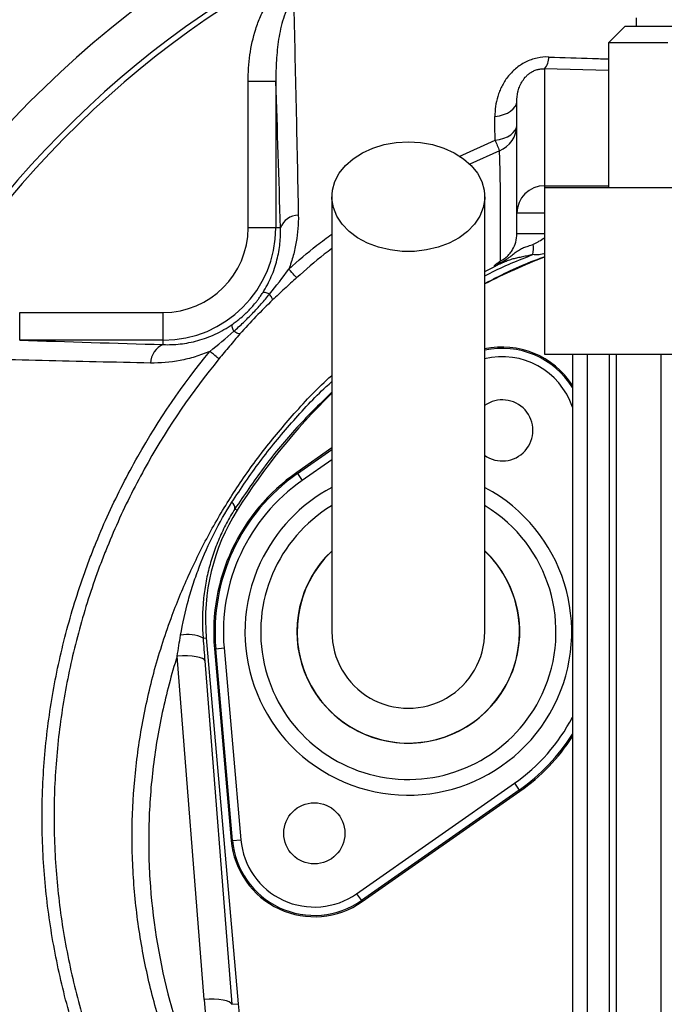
# Model space of a CAD drawing. Header units: millimetres. Extents: x 2549 to 3607, y 2373 to 3826.
# Tile 4 of 14: x 2849 to 3080, y 2959 to 3313. Entities that reach past the tile are written whole.
import ezdxf

# ---------------------------------------------------------------- set-up
doc = ezdxf.new("R2010")
doc.units = ezdxf.units.MM
doc.header["$LTSCALE"] = 2

msp = doc.modelspace()

# ---------------------------------------------------------------- linework, layer by layer
at = {"color": 7, "linetype": 'Continuous', "lineweight": 25}
for p, q in [((3070.37, 3313.84), (3070.37, 3310.84)), ((3066.37, 3310.84), (3060.37, 3304.84)), ((3066.37, 3310.84), (3093.61, 3310.84)), ((3060.37, 3304.84), (3060.37, 3252.84)), ((3081.71, 3304.84), (3060.37, 3304.84)), ((3037.37, 3295.54), (3037.37, 3253.45)), ((2940.74, 3290.96), (2930.75, 3290.96)), ((2930.75, 3238.37), (2930.75, 3290.96)), ((2940.74, 3290.96), (2940.74, 3238.37)), ((3027.37, 3243.55), (3027.37, 3283.8)), ((3037.37, 3252.84), (3037.37, 3192.84)), ((3037.37, 3252.84), (3112.37, 3252.84)), ((3037.37, 3243.55), (3027.37, 3243.55)), ((3027.37, 3236.14), (3027.37, 3243.55)), ((2940.74, 3238.37), (2930.75, 3238.37)), ((2942.38, 3238.37), (2940.74, 3238.37)), ((3037.37, 3236.14), (3027.37, 3236.14)), ((2848.59, 3197.88), (2848.59, 3207.86)), ((2848.59, 3207.86), (2900.24, 3207.86)), ((2900.24, 3197.88), (2900.24, 3207.86)), ((2900.24, 3197.88), (2848.59, 3197.88)), ((2900.24, 3196.29), (2900.24, 3197.88)), ((3037.37, 3192.84), (3187.37, 3192.84)), ((3047.37, 3192.84), (3047.37, 2403.4)), ((3052.67, 3192.84), (3052.67, 2403.4)), ((3060.66, 3192.84), (3060.66, 2403.4)), ((3063.16, 3192.84), (3063.16, 2403.4)), ((3079.14, 3192.84), (3079.14, 2403.4)), ((2960.87, 3159.1), (2948.22, 3150.25)), ((2948.49, 3149.86), (2948.22, 3150.25)), ((2948.49, 3149.86), (2950.21, 3147.4)), ((2926, 3137.18), (2926.79, 3136.69)), ((2914.53, 3090.69), (2915.68, 3090.79)), ((2915.68, 3090.79), (2927.2, 2959.08)), ((2919.11, 3086.85), (2918.64, 3086.81)), ((2918.64, 3086.81), (2924.68, 3017.79)), ((2919.11, 3086.85), (2922.1, 3087.11)), ((2925.15, 3017.83), (2919.11, 3086.85)), ((2922.1, 3087.11), (2928.14, 3018.09)), ((2914.88, 2960.59), (2905.23, 3084.19)), ((2915.19, 3082.47), (2924.84, 2958.87)), ((2969.78, 2998.67), (3026.53, 3038.41)), ((3026.53, 3038.41), (3028.25, 3035.95)), ((3028.25, 3035.95), (2971.5, 2996.21)), ((2971.77, 2995.83), (3028.52, 3035.57)), ((3028.25, 3035.95), (3028.52, 3035.57)), ((2925.15, 3017.83), (2924.68, 3017.79)), ((2925.15, 3017.83), (2928.14, 3018.09)), ((2969.78, 2998.67), (2971.5, 2996.21)), ((2971.5, 2996.21), (2971.77, 2995.83)), ((2924.84, 2958.87), (2927.2, 2959.08))]:
    msp.add_line(p, q, dxfattribs=at)
at = {"color": 8, "linetype": 'Continuous', "lineweight": 25}
for p, q in [((3060.37, 3294.94), (3037.37, 3295.54)), ((3006.63, 3264), (3019.57, 3269.85)), ((3021.15, 3266.02), (3010.44, 3261.19)), ((3037.37, 3253.45), (3037.37, 3252.84)), ((3037.37, 3253.45), (3060.37, 3253.45)), ((3015.87, 3222.58), (3019.23, 3224.22)), ((2948.49, 3149.86), (2960.87, 3158.53)), ((2960.87, 3154.87), (2950.21, 3147.4))]:
    msp.add_line(p, q, dxfattribs=at)
at = {"color": 7, "linetype": 'Continuous', "lineweight": 25, "flags": 128}
for points in [[(3019.49, 3278.35), (3021.11, 3278.62), (3022.63, 3279.05), (3023.99, 3279.61), (3025.16, 3280.3), (3026.11, 3281.08), (3026.8, 3281.94), (3027.23, 3282.86), (3027.37, 3283.8)], [(3019.57, 3269.85), (3021.18, 3270.13), (3022.68, 3270.55), (3024.02, 3271.12), (3025.18, 3271.8), (3026.12, 3272.57), (3026.81, 3273.43), (3027.23, 3274.33), (3027.37, 3275.27)], [(2988.37, 3269.27), (2992.79, 3269.01), (2997.08, 3268.25), (3001.15, 3267.01), (3004.89, 3265.31), (3008.21, 3263.2), (3011.01, 3260.74), (3013.22, 3257.99), (3014.79, 3255.02), (3015.67, 3251.9), (3015.85, 3248.73), (3015.32, 3245.57), (3014.09, 3242.52), (3012.19, 3239.65), (3009.68, 3237.03), (3006.61, 3234.74), (3003.07, 3232.83), (2999.15, 3231.36), (2994.96, 3230.35), (2990.59, 3229.84), (2986.16, 3229.84), (2981.79, 3230.35), (2977.59, 3231.36), (2973.68, 3232.83), (2970.14, 3234.74), (2967.07, 3237.03), (2964.56, 3239.65), (2962.66, 3242.52), (2961.43, 3245.57), (2960.9, 3248.73), (2961.07, 3251.9), (2961.96, 3255.02), (2963.53, 3257.99), (2965.74, 3260.74), (2968.54, 3263.2), (2971.85, 3265.31), (2975.59, 3267.01), (2979.67, 3268.25), (2983.96, 3269.01), (2988.37, 3269.27)], [(2948.2, 3220.34), (2948.1, 3220.45), (2947.92, 3220.65), (2947.66, 3220.93), (2947.34, 3221.3), (2946.94, 3221.74), (2946.48, 3222.25), (2945.96, 3222.83), (2945.38, 3223.47)], [(2920.27, 3191.16), (2920.14, 3191.26), (2919.92, 3191.44), (2919.62, 3191.68), (2919.24, 3191.99), (2918.77, 3192.37), (2918.24, 3192.81), (2917.63, 3193.3), (2916.97, 3193.84)], [(2915.19, 3082.47), (2914.9, 3082.94), (2914.28, 3083.35), (2913.32, 3083.7), (2912.08, 3083.98), (2910.6, 3084.17), (2908.92, 3084.27), (2907.11, 3084.28), (2905.23, 3084.19)], [(2924.84, 2958.87), (2924.56, 2959.33), (2923.93, 2959.75), (2922.98, 2960.1), (2921.73, 2960.38), (2920.25, 2960.57), (2918.57, 2960.67), (2916.76, 2960.68), (2914.88, 2960.59)]]:
    msp.add_lwpolyline(points, dxfattribs=at)
at = {"color": 7, "linetype": 'Continuous', "lineweight": 25}
msp.add_circle((2954.56, 3020.4), 11, dxfattribs=at)
for centre, radius, start, end in [((3112.37, 3026.24), 430.02, 100.1904, 139.8096), ((3112.37, 3026.24), 365.99, 100.3891, 259.77), ((3112.37, 3026.24), 350, 100.6485, 259.2972), ((3112.37, 3026.24), 348, 100.6218, 259.235), ((3031.43, 3300.18), 7.54, 322.0263, 357.025), ((3017.39, 3275.27), 9.98, 292.085, 359.9722), ((3476.63, 3455.91), 493.48, 202.1501, 202.6303), ((3037.33, 3243.5), 9.95, 89.7212, 179.7185), ((2949.06, 3235.71), 7.19, 92.0935, 158.306), ((2900.24, 3238.37), 40.5, 270, 0), ((2900.24, 3238.37), 30.51, 270, 0), ((3020.99, 3231.06), 12.41, 349.0055, 6.2223), ((3119.7, 3015.16), 228, 111.1659, 117.0925), ((2902.99, 3189.48), 7.34, 111.9587, 178.6034), ((3022.18, 3165.41), 30, 32.8932, 102.2777), ((3119.7, 3015.16), 228, 134.2286, 147.7901), ((3022.18, 3165.41), 11, 234.2003, 125.8235), ((2988.37, 3092.91), 70, 125, 185), ((2988.37, 3092.91), 69.53, 125, 185), ((2988.37, 3092.91), 66.53, 125, 185), ((2923.1, 3137.23), 2.91, 359.024, 52.3381), ((2989.4, 3097.24), 74, 147.7901, 185), ((2988.37, 3092.91), 40, 133.7051, 0), ((2988.37, 3092.91), 40, 0, 46.4647), ((2908.96, 3079.29), 12.69, 63.9371, 101.3053), ((2988.37, 3092.91), 27.5, 180, 0.042), ((2988.37, 3092.91), 70, 305, 327.4431), ((2954.56, 3020.4), 30, 185, 305), ((2954.56, 3020.4), 29.53, 185, 305), ((2954.56, 3020.4), 26.53, 185, 305), ((3114.49, 2975.46), 188, 185, 220.3633)]:
    msp.add_arc(centre, radius, start, end, dxfattribs=at)
at = {"color": 8, "linetype": 'Continuous', "lineweight": 25}
for centre, radius, start, end in [((3022.18, 3165.41), 29.53, 31.4482, 102.4331), ((3022.18, 3165.41), 26.53, 18.2729, 103.946), ((2988.37, 3092.91), 58.76, 155, 61.9126), ((2988.37, 3092.91), 58.76, 117.9349, 155), ((2988.37, 3092.91), 53.11, 121.2863, 335), ((2988.37, 3092.91), 53.11, 335, 58.6126), ((2988.37, 3092.91), 40.08, 133.6962, 335), ((2988.37, 3092.91), 40.08, 335, 46.6175), ((2988.37, 3092.91), 66.53, 305, 332.479), ((2988.37, 3092.91), 69.53, 305, 328.0577)]:
    msp.add_arc(centre, radius, start, end, dxfattribs=at)
at = {"color": 7, "linetype": 'Continuous', "lineweight": 25}
msp.add_ellipse((3114.49, 2976.18), major_axis=(0, 200.22), ratio=0.999956, start_param=1.648737, end_param=2.346462, dxfattribs=at)
for points, knots in [([(2930.75, 3290.96), (2930.75, 3294.18), (2930.96, 3297.37), (2931.85, 3303.66), (2932.52, 3306.78), (2933.74, 3310.61), (2934.01, 3311.38), (2934.58, 3312.88), (2934.89, 3313.63), (2935.87, 3315.83), (2936.62, 3317.25), (2938.35, 3319.99), (2939.32, 3321.27), (2940.99, 3323.01), (2941.59, 3323.56), (2942.85, 3324.57), (2943.52, 3325.03), (2944.23, 3325.43)], [0, 0, 0, 0, 0.25, 0.25, 0.5, 0.5, 0.5625, 0.5625, 0.625, 0.625, 0.75, 0.75, 0.875, 0.875, 0.9375, 0.9375, 1, 1, 1, 1]), ([(2947.08, 3320.37), (2946.6, 3319.92), (2946.2, 3319.41), (2945.47, 3318.33), (2945.16, 3317.77), (2944.3, 3316.05), (2943.84, 3314.85), (2943.05, 3312.42), (2942.72, 3311.18), (2942.16, 3308.69), (2941.93, 3307.43), (2941.33, 3303.65), (2941.07, 3301.13), (2940.76, 3296.05), (2940.7, 3293.51), (2940.74, 3290.96)], [0, 0, 0, 0, 0.0625, 0.0625, 0.125, 0.125, 0.25, 0.25, 0.375, 0.375, 0.5, 0.5, 0.75, 0.75, 1, 1, 1, 1]), ([(2947.08, 3320.37), (2947.4, 3307.63), (2947.71, 3294.82), (2948.28, 3269.02), (2948.55, 3256.03), (2948.8, 3242.9)], [0, 0, 0, 0, 0.5, 0.5, 1, 1, 1, 1]), ([(3038.96, 3299.79), (3037.52, 3299.84), (3036.08, 3299.72), (3033.94, 3299.25), (3033.22, 3299.05), (3031.85, 3298.56), (3031.18, 3298.27), (3029.89, 3297.62), (3029.27, 3297.26), (3028.06, 3296.46), (3027.49, 3296.03), (3025.87, 3294.67), (3024.92, 3293.66), (3023.25, 3291.5), (3022.55, 3290.37), (3021.67, 3288.63), (3021.41, 3288.04), (3020.93, 3286.84), (3020.72, 3286.23), (3020.16, 3284.42), (3019.9, 3283.2), (3019.56, 3280.78), (3019.48, 3279.56), (3019.49, 3278.35)], [0, 0, 0, 0, 0.125, 0.125, 0.1875, 0.1875, 0.25, 0.25, 0.3125, 0.3125, 0.375, 0.375, 0.5, 0.5, 0.625, 0.625, 0.6875, 0.6875, 0.75, 0.75, 0.875, 0.875, 1, 1, 1, 1]), ([(3027.37, 3283.8), (3027.37, 3284.92), (3027.49, 3286.07), (3027.91, 3287.81), (3028.09, 3288.4), (3028.55, 3289.58), (3028.83, 3290.17), (3029.51, 3291.34), (3029.92, 3291.93), (3030.67, 3292.77), (3030.94, 3293.05), (3031.53, 3293.58), (3031.86, 3293.84), (3032.57, 3294.33), (3032.95, 3294.55), (3033.78, 3294.95), (3034.21, 3295.11), (3035.12, 3295.37), (3035.58, 3295.46), (3036.49, 3295.56), (3036.94, 3295.57), (3037.37, 3295.54)], [0, 0, 0, 0, 0.25, 0.25, 0.375, 0.375, 0.5, 0.5, 0.625, 0.625, 0.6875, 0.6875, 0.75, 0.75, 0.8125, 0.8125, 0.875, 0.875, 0.9375, 0.9375, 1, 1, 1, 1]), ([(3021.55, 3226.43), (3021.58, 3231.51), (3021.58, 3236.17), (3021.57, 3242.5), (3021.56, 3244.5), (3021.53, 3248.28), (3021.52, 3250.05), (3021.46, 3255.04), (3021.42, 3257.9), (3021.3, 3262.68), (3021.23, 3264.6), (3021.15, 3266.02)], [0, 0, 0, 0, 0.25, 0.25, 0.375, 0.375, 0.5, 0.5, 0.75, 0.75, 1, 1, 1, 1]), ([(2960.87, 3249.52), (2960.87, 3242.84), (2960.87, 3229.58), (2960.87, 3210.08), (2960.87, 3191.31), (2960.87, 3173.48), (2960.87, 3156.89), (2960.87, 3141.85), (2960.87, 3129.2), (2960.87, 3119), (2960.87, 3111.29), (2960.87, 3105.58), (2960.87, 3100.94), (2960.87, 3097.44), (2960.87, 3094.87), (2960.87, 3093.56), (2960.87, 3092.91)], [0, 0, 0, 0, 0.079644, 0.158009, 0.235124, 0.311015, 0.385614, 0.459005, 0.531252, 0.593311, 0.65426, 0.714301, 0.773508, 0.85087, 0.926319, 1, 1, 1, 1]), ([(3015.87, 3092.91), (3015.87, 3093.31), (3015.87, 3094.14), (3015.87, 3095.59), (3015.87, 3097.5), (3015.87, 3099.96), (3015.87, 3103.1), (3015.87, 3106.99), (3015.87, 3112.16), (3015.87, 3119.39), (3015.87, 3129.06), (3015.87, 3141.27), (3015.87, 3155.48), (3015.87, 3171.53), (3015.87, 3189.21), (3015.87, 3208.27), (3015.87, 3228.53), (3015.87, 3242.44), (3015.87, 3249.52)], [0, 0, 0, 0, 0.045521, 0.094717, 0.147611, 0.204275, 0.251456, 0.300858, 0.352419, 0.406213, 0.470225, 0.53729, 0.607172, 0.679907, 0.755587, 0.834151, 0.915609, 1, 1, 1, 1]), ([(2948.8, 3242.9), (2948.86, 3239.71), (2948.62, 3236.5), (2947.79, 3231.64), (2947.43, 3230.01), (2946.76, 3227.55), (2946.51, 3226.72), (2945.98, 3225.09), (2945.69, 3224.28), (2945.38, 3223.47)], [0, 0, 0, 0, 0.5, 0.5, 0.75, 0.75, 0.875, 0.875, 1, 1, 1, 1]), ([(2936, 3214.96), (2936.61, 3215.91), (2937.17, 3216.88), (2938.2, 3218.83), (2938.67, 3219.8), (2939.52, 3221.77), (2939.9, 3222.76), (2940.58, 3224.76), (2940.87, 3225.76), (2941.64, 3228.76), (2941.98, 3230.72), (2942.39, 3234.58), (2942.45, 3236.49), (2942.38, 3238.37)], [0, 0, 0, 0, 0.125, 0.125, 0.25, 0.25, 0.375, 0.375, 0.5, 0.5, 0.75, 0.75, 1, 1, 1, 1]), ([(3021.55, 3226.43), (3022.46, 3226.87), (3023.27, 3227.45), (3024.37, 3228.48), (3024.7, 3228.85), (3025.32, 3229.63), (3025.6, 3230.05), (3026.36, 3231.33), (3026.73, 3232.24), (3027.25, 3234.16), (3027.37, 3235.15), (3027.37, 3236.14)], [0, 0, 0, 0, 0.25, 0.25, 0.375, 0.375, 0.5, 0.5, 0.75, 0.75, 1, 1, 1, 1]), ([(3019.94, 3225.26), (3020.6, 3225.46), (3021.26, 3225.71), (3022.52, 3226.31), (3023.13, 3226.66), (3024.28, 3227.4), (3024.83, 3227.8), (3025.87, 3228.61), (3026.36, 3229.02), (3027.33, 3229.78), (3027.81, 3230.13), (3028.79, 3230.73), (3029.3, 3230.97), (3030.37, 3231.4), (3030.94, 3231.58), (3032.11, 3231.96), (3032.72, 3232.16), (3033.33, 3232.4)], [0, 0, 0, 0, 0.125, 0.125, 0.25, 0.25, 0.375, 0.375, 0.5, 0.5, 0.625, 0.625, 0.75, 0.75, 0.875, 0.875, 1, 1, 1, 1]), ([(3033.33, 3232.4), (3033.68, 3232.54), (3034.02, 3232.71), (3034.69, 3233.08), (3035.02, 3233.28), (3036.02, 3233.89), (3036.68, 3234.32), (3037.33, 3234.76)], [0, 0, 0, 0, 0.25, 0.25, 0.5, 0.5, 1, 1, 1, 1]), ([(3033.18, 3228.69), (3032.55, 3228.53), (3031.92, 3228.39), (3030.67, 3228.12), (3030.05, 3228), (3028.84, 3227.75), (3028.25, 3227.63), (3027.09, 3227.38), (3026.52, 3227.25), (3025.42, 3226.95), (3024.87, 3226.77), (3023.78, 3226.37), (3023.23, 3226.14), (3022.34, 3225.75), (3022.04, 3225.61), (3021.43, 3225.34), (3021.12, 3225.21), (3020.52, 3224.93), (3020.24, 3224.8), (3019.71, 3224.52), (3019.46, 3224.38), (3019.23, 3224.22)], [0, 0, 0, 0, 0.125, 0.125, 0.25, 0.25, 0.375, 0.375, 0.5, 0.5, 0.625, 0.625, 0.75, 0.75, 0.8125, 0.8125, 0.875, 0.875, 0.9375, 0.9375, 1, 1, 1, 1]), ([(3019.94, 3225.26), (3019.76, 3225.13), (3019.62, 3225.01), (3019.39, 3224.79), (3019.31, 3224.69), (3019.16, 3224.44), (3019.18, 3224.32), (3019.23, 3224.22)], [0, 0, 0, 0, 0.25, 0.25, 0.5, 0.5, 1, 1, 1, 1]), ([(2948.2, 3220.34), (2946.73, 3219.02), (2945.27, 3217.7), (2942.39, 3215.05), (2940.96, 3213.71), (2939.55, 3212.36)], [0, 0, 0, 0, 0.5, 0.5, 1, 1, 1, 1]), ([(2925.04, 3203.56), (2925.28, 3203.73), (2925.76, 3204.07), (2926.43, 3204.57), (2927.05, 3205.05), (2927.63, 3205.52), (2928.51, 3206.26), (2929.68, 3207.3), (2931.09, 3208.69), (2932.43, 3210.16), (2933.54, 3211.5), (2934.46, 3212.7), (2935.23, 3213.78), (2935.73, 3214.55), (2936, 3214.96)], [0, 0, 0, 0, 0.056649, 0.109936, 0.159864, 0.206441, 0.249676, 0.377422, 0.499016, 0.621386, 0.749674, 0.82396, 0.907391, 1, 1, 1, 1]), ([(2925.62, 3201.09), (2926.78, 3202.12), (2927.92, 3203.17), (2930.15, 3205.31), (2931.25, 3206.41), (2933.39, 3208.64), (2934.44, 3209.78), (2936.49, 3212.1), (2937.49, 3213.28), (2938.47, 3214.48)], [0, 0, 0, 0, 0.25, 0.25, 0.5, 0.5, 0.75, 0.75, 1, 1, 1, 1]), ([(2938.47, 3214.48), (2937.81, 3214.75), (2937.26, 3214.93), (2936.43, 3215.09), (2936.14, 3215.07), (2936, 3214.96)], [0, 0, 0, 0, 0.5, 0.5, 1, 1, 1, 1]), ([(2939.55, 3212.36), (2939.57, 3212.51), (2939.49, 3212.78), (2939.13, 3213.49), (2938.84, 3213.95), (2938.47, 3214.48)], [0, 0, 0, 0, 0.5, 0.5, 1, 1, 1, 1]), ([(2939.55, 3212.36), (2937.51, 3210.41), (2935.51, 3208.42), (2931.59, 3204.33), (2929.67, 3202.23), (2927.81, 3200.11)], [0, 0, 0, 0, 0.5, 0.5, 1, 1, 1, 1]), ([(2900.24, 3196.29), (2902.25, 3196.22), (2904.28, 3196.29), (2907.39, 3196.64), (2908.43, 3196.8), (2910.53, 3197.2), (2911.59, 3197.45), (2914.74, 3198.32), (2916.84, 3199.08), (2919.98, 3200.54), (2921.03, 3201.08), (2923.06, 3202.25), (2924.06, 3202.88), (2925.04, 3203.56)], [0, 0, 0, 0, 0.25, 0.25, 0.375, 0.375, 0.5, 0.5, 0.75, 0.75, 0.875, 0.875, 1, 1, 1, 1]), ([(2925.62, 3201.09), (2925.32, 3201.74), (2925.12, 3202.29), (2924.93, 3203.13), (2924.93, 3203.42), (2925.04, 3203.56)], [0, 0, 0, 0, 0.5, 0.5, 1, 1, 1, 1]), ([(2927.81, 3200.11), (2926.53, 3198.64), (2925.27, 3197.17), (2922.76, 3194.18), (2921.51, 3192.68), (2920.27, 3191.16)], [0, 0, 0, 0, 0.5, 0.5, 1, 1, 1, 1]), ([(2927.81, 3200.11), (2927.65, 3200.07), (2927.38, 3200.14), (2926.64, 3200.47), (2926.17, 3200.74), (2925.62, 3201.09)], [0, 0, 0, 0, 0.5, 0.5, 1, 1, 1, 1]), ([(2916.46, 2853.47), (2907.66, 2866.12), (2899.68, 2879.2), (2888.9, 2899.43), (2885.5, 2906.28), (2881.51, 2914.97), (2880.72, 2916.71), (2879.17, 2920.21), (2878.4, 2921.97), (2876.16, 2927.26), (2874.73, 2930.83), (2872.04, 2938.04), (2870.76, 2941.69), (2868.38, 2949.01), (2867.27, 2952.69), (2864.19, 2963.76), (2862.47, 2971.19), (2859.67, 2986.16), (2858.6, 2993.7), (2857.12, 3008.9), (2856.71, 3016.55), (2856.64, 3026.19), (2856.64, 3028.13), (2856.7, 3031.98), (2856.75, 3033.91), (2856.97, 3039.67), (2857.2, 3043.49), (2858.14, 3054.93), (2859.09, 3062.49), (2861.66, 3077.49), (2863.27, 3084.94), (2867.14, 3099.71), (2869.4, 3107.04), (2872.64, 3116.12), (2873.31, 3117.94), (2874.68, 3121.53), (2875.39, 3123.32), (2877.56, 3128.66), (2879.08, 3132.18), (2883.85, 3142.6), (2887.32, 3149.39), (2898.56, 3169.28), (2907.18, 3181.89), (2916.97, 3193.84)], [0, 0, 0, 0, 0.125, 0.125, 0.1875, 0.1875, 0.203125, 0.203125, 0.21875, 0.21875, 0.25, 0.25, 0.28125, 0.28125, 0.3125, 0.3125, 0.375, 0.375, 0.4375, 0.4375, 0.5, 0.5, 0.515625, 0.515625, 0.53125, 0.53125, 0.5625, 0.5625, 0.625, 0.625, 0.6875, 0.6875, 0.75, 0.75, 0.765625, 0.765625, 0.78125, 0.78125, 0.8125, 0.8125, 0.875, 0.875, 1, 1, 1, 1]), ([(2916.97, 3193.84), (2915.22, 3193.09), (2913.45, 3192.44), (2910.78, 3191.62), (2909.88, 3191.38), (2908.09, 3190.93), (2907.19, 3190.73), (2902.7, 3189.87), (2899.16, 3189.59), (2895.65, 3189.66)], [0, 0, 0, 0, 0.25, 0.25, 0.375, 0.375, 0.5, 0.5, 1, 1, 1, 1]), ([(2895.65, 3189.66), (2882.6, 3189.93), (2869.64, 3190.22), (2843.82, 3190.83), (2830.97, 3191.14), (2818.16, 3191.47)], [0, 0, 0, 0, 0.5, 0.5, 1, 1, 1, 1]), ([(2920.27, 3191.16), (2910.63, 3179.38), (2902.14, 3166.95), (2891.08, 3147.36), (2887.67, 3140.67), (2882.97, 3130.39), (2881.48, 3126.93), (2879.34, 3121.67), (2878.65, 3119.91), (2877.3, 3116.36), (2876.64, 3114.57), (2873.45, 3105.62), (2871.23, 3098.4), (2867.43, 3083.85), (2865.85, 3076.52), (2863.33, 3061.73), (2862.39, 3054.28), (2861.47, 3043.02), (2861.25, 3039.25), (2861.04, 3033.57), (2860.99, 3031.68), (2860.94, 3027.88), (2860.94, 3025.97), (2861.02, 3016.48), (2861.42, 3008.94), (2862.9, 2993.98), (2863.96, 2986.55), (2866.73, 2971.8), (2868.44, 2964.48), (2871.48, 2953.58), (2872.58, 2949.96), (2874.93, 2942.75), (2876.2, 2939.15), (2878.86, 2932.05), (2880.27, 2928.54), (2883.22, 2921.59), (2884.76, 2918.15), (2889.49, 2907.88), (2892.83, 2901.13), (2903.42, 2881.18), (2911.24, 2868.27), (2919.84, 2855.76)], [0, 0, 0, 0, 0.125, 0.125, 0.1875, 0.1875, 0.21875, 0.21875, 0.234375, 0.234375, 0.25, 0.25, 0.3125, 0.3125, 0.375, 0.375, 0.4375, 0.4375, 0.46875, 0.46875, 0.484375, 0.484375, 0.5, 0.5, 0.5625, 0.5625, 0.625, 0.625, 0.6875, 0.6875, 0.71875, 0.71875, 0.75, 0.75, 0.78125, 0.78125, 0.8125, 0.8125, 0.875, 0.875, 1, 1, 1, 1]), ([(2906.47, 3091.74), (2907.19, 3095.95), (2908.12, 3100.14), (2909.83, 3106.36), (2910.45, 3108.43), (2911.8, 3112.52), (2912.52, 3114.55), (2914.84, 3120.57), (2916.59, 3124.51), (2920.46, 3132.2), (2922.58, 3135.92), (2924.87, 3139.53)], [0, 0, 0, 0, 0.25, 0.25, 0.375, 0.375, 0.5, 0.5, 0.75, 0.75, 1, 1, 1, 1]), ([(2926, 3137.18), (2924.92, 3135.5), (2923.91, 3133.78), (2922.02, 3130.22), (2921.14, 3128.39), (2919.53, 3124.64), (2918.8, 3122.73), (2917.51, 3118.87), (2916.95, 3116.91), (2915.98, 3112.96), (2915.57, 3110.97), (2914.93, 3106.94), (2914.68, 3104.9), (2914.2, 3098.78), (2914.21, 3094.72), (2914.53, 3090.69)], [0, 0, 0, 0, 0.125, 0.125, 0.25, 0.25, 0.375, 0.375, 0.5, 0.5, 0.625, 0.625, 0.75, 0.75, 1, 1, 1, 1]), ([(2905.23, 3084.19), (2903.13, 3077.48), (2901.35, 3070.72), (2898.43, 3057.09), (2897.29, 3050.22), (2895.67, 3036.36), (2895.18, 3029.38), (2894.99, 3020.58), (2894.98, 3018.82), (2894.99, 3015.29), (2895.01, 3013.53), (2895.15, 3008.26), (2895.33, 3004.76), (2896.64, 2987.32), (2898.99, 2973.59), (2903.47, 2956.67), (2904.45, 2953.3), (2906.03, 2948.26), (2906.57, 2946.58), (2907.7, 2943.24), (2908.29, 2941.57), (2909.5, 2938.24), (2910.12, 2936.59), (2911.4, 2933.3), (2912.05, 2931.66), (2914.06, 2926.77), (2915.44, 2923.53), (2922.57, 2907.46), (2928.99, 2894.98), (2939.75, 2876.82), (2943.52, 2870.87), (2951.46, 2859.16), (2955.62, 2853.4), (2968.69, 2836.44), (2978.03, 2825.74), (2992.95, 2810.54), (2998.08, 2805.62), (3005.99, 2798.45), (3008.67, 2796.1), (3012.74, 2792.63), (3014.11, 2791.48), (3016.86, 2789.2), (3018.24, 2788.06), (3019.64, 2786.94)], [0, 0, 0, 0, 0.0625, 0.0625, 0.125, 0.125, 0.1875, 0.1875, 0.203125, 0.203125, 0.21875, 0.21875, 0.25, 0.25, 0.375, 0.375, 0.40625, 0.40625, 0.421875, 0.421875, 0.4375, 0.4375, 0.453125, 0.453125, 0.46875, 0.46875, 0.5, 0.5, 0.625, 0.625, 0.6875, 0.6875, 0.75, 0.75, 0.875, 0.875, 0.9375, 0.9375, 0.96875, 0.96875, 0.984375, 0.984375, 1, 1, 1, 1])]:
    msp.add_open_spline(points, degree=3, knots=knots, dxfattribs=at)
at = {"color": 8, "linetype": 'Continuous', "lineweight": 25}
for points, knots in [([(3038.96, 3299.79), (3044.17, 3299.6), (3051.27, 3299.34), (3058.46, 3299.15), (3060.37, 3299.1)], [0, 0, 0, 0, 0.733733, 1, 1, 1, 1]), ([(2945.38, 3223.47), (2948.7, 3226.4), (2953.69, 3230.81), (2959.07, 3234.74), (2960.87, 3236.07)], [0, 0, 0, 0, 0.6635714, 1, 1, 1, 1]), ([(2960.87, 3230.82), (2959.96, 3230.14), (2955.55, 3226.89), (2951.45, 3223.23), (2948.2, 3220.34)], [0, 0, 0, 0, 0.207111, 1, 1, 1, 1]), ([(3015.87, 3221.03), (3016.5, 3221.37), (3022.07, 3224.31), (3027.96, 3226.63), (3033.18, 3228.69)], [0, 0, 0, 0, 0.113188, 1, 1, 1, 1]), ([(3037.37, 3229.11), (3037.28, 3229.08), (3036.42, 3228.75), (3034.93, 3228.5), (3033.72, 3228.63), (3033.18, 3228.69)], [0, 0, 0, 0, 0.062785, 0.581803, 1, 1, 1, 1]), ([(3037.37, 3227.82), (3037.18, 3227.76), (3031.16, 3225.7), (3023.93, 3222.5), (3017.2, 3218.88), (3015.87, 3218.16)], [0, 0, 0, 0, 0.026038, 0.807353, 1, 1, 1, 1]), ([(3047.37, 2763.77), (3044.38, 2765.27), (3036.92, 2769), (3026.48, 2775.82), (3015.92, 2783.74), (3003.27, 2794.33), (2987.95, 2808.38), (2970.68, 2826.58), (2954.28, 2846.44), (2939.04, 2867.92), (2925.12, 2891.07), (2914.96, 2911.31), (2907.65, 2927.99), (2901.94, 2942.68), (2896.63, 2959.72), (2892.27, 2979.29), (2889.59, 2999.39), (2888.72, 3019.6), (2889.66, 3039.68), (2892.36, 3059.58), (2896.85, 3079.43), (2902.74, 3097.68), (2909.63, 3114.32), (2917.17, 3129.34), (2925.98, 3144.03), (2935.97, 3158.18), (2947.59, 3171.91), (2955.93, 3180.96), (2960.83, 3185.14), (2960.87, 3185.18)], [0, 0, 0, 0, 0.019764, 0.049212, 0.07364, 0.098078, 0.147297, 0.19739, 0.247724, 0.30132, 0.355216, 0.41002, 0.437583, 0.465141, 0.505107, 0.545331, 0.586406, 0.627788, 0.667794, 0.708092, 0.749299, 0.790818, 0.823856, 0.857912, 0.891967, 0.926801, 0.961634, 0.999646, 1, 1, 1, 1]), ([(2924.87, 3139.53), (2928.17, 3144.48), (2934.78, 3154.42), (2946.27, 3168.23), (2955, 3177.79), (2960.19, 3182.37), (2960.87, 3182.97)], [0, 0, 0, 0, 0.316503, 0.63496, 0.952263, 1, 1, 1, 1]), ([(2960.87, 3179.13), (2956.31, 3174.68), (2947.46, 3166.06), (2935.95, 3151.88), (2929.32, 3142.08), (2926, 3137.18)], [0, 0, 0, 0, 0.3476401, 0.6738162, 1, 1, 1, 1])]:
    msp.add_open_spline(points, degree=3, knots=knots, dxfattribs=at)
at = {"color": 7, "linetype": 'Continuous', "lineweight": 25}
for points in [[(2942.38, 3238.37), (2941.85, 3256.11), (2941.3, 3273.61), (2940.74, 3290.96)], [(3019.57, 3269.85), (3019.54, 3272.68), (3019.52, 3275.52), (3019.49, 3278.35)], [(3019.94, 3225.26), (3020.49, 3225.65), (3021.03, 3226.04), (3021.55, 3226.43)], [(2938.47, 3214.48), (2940.88, 3217.42), (2943.17, 3220.43), (2945.38, 3223.47)], [(2916.97, 3193.84), (2919.9, 3196.17), (2922.8, 3198.57), (2925.62, 3201.09)], [(2848.59, 3197.88), (2865.71, 3197.34), (2882.91, 3196.81), (2900.24, 3196.29)], [(2905.23, 3084.19), (2905.62, 3086.7), (2906.04, 3089.21), (2906.47, 3091.74)], [(2914.53, 3090.69), (2914.76, 3087.93), (2914.98, 3085.19), (2915.19, 3082.47)]]:
    msp.add_open_spline(points, degree=3, dxfattribs=at)

doc.saveas('drawing.dxf')
